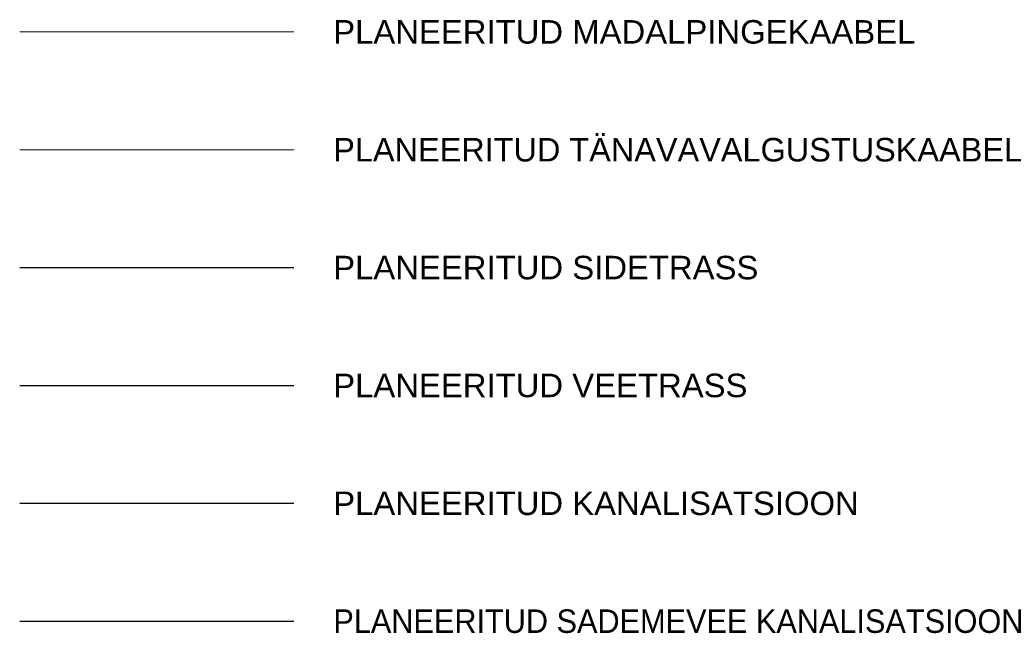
# Model space of a CAD drawing. Header units: metres. Extents: x 561538 to 562530, y 6580867 to 6581188.
# Tile 77 of 78: x 562467 to 562518, y 6580974 to 6581005. Entities that reach past the tile are written whole.
import ezdxf
from ezdxf.enums import TextEntityAlignment as Align

# ---------------------------------------------------------------- set-up
doc = ezdxf.new("R2010")
doc.units = ezdxf.units.M
doc.layers.add('-tingm', color=7, linetype='Continuous', lineweight=9)
doc.layers.add('TEE', color=7, linetype='Continuous', lineweight=0)
for name, color, linetype in [('DP_tehno_kanal', 3, 'Continuous'), ('DP_tehno_vesi', 170, 'VESI_1'), ('PL_side', 44, 'SIDE')]:
    doc.layers.add(name, color=color, linetype=linetype)
doc.layers.add('VKT_SadeProj_kinn', color=7, linetype='Continuous', true_color=0x3f7f00)
doc.styles.add('Linetypes', font='swissl.ttf')
doc.styles.get("Standard").update_dxf_attribs({"font": 'simplex.shx'})
doc.styles.add('SWISSL', font='swissl.ttf', dxfattribs={"height": 2.5})
doc.linetypes.add('Kanal21', pattern='A,3.4,-0.4,["K21",Standard,S=0.5,R=0,X=-0.1,Y=-0.25],-1.5', length=5.3)
doc.linetypes.add('MP_KBL', pattern='A,8,-2,[138,mkm.shx,S=1,R=0,X=0,Y=0],6,[138,mkm.shx,S=1,R=180,X=0,Y=0],-2', length=18)
doc.linetypes.add('SIDE', pattern='A,0.5,-0.2,["S1",Linetypes,S=0.1,R=0,X=-0.1,Y=-0.05],-0.2,0.5,-0.2', length=1.6)
doc.linetypes.add('vesi1', pattern='A,4,-1,4,-1,["V1",Standard,S=0.5,R=0,X=-0.25,Y=-0.25],-1', length=11)
doc.linetypes.add('VESI_1', pattern='A,0.5,-0.2,["V1",Linetypes,S=0.1,R=0,X=-0.1,Y=-0.05],-0.2,0.5,-0.2', length=1.6)

msp = doc.modelspace()

# ---------------------------------------------------------------- linework, layer by layer
at = {"layer": 'DP_tehno_kanal', "linetype": 'Kanal21'}
msp.add_line((562467.44, 6580980.264), (562481.44, 6580980.264), dxfattribs=at)
at = {"layer": 'DP_tehno_vesi', "linetype": 'vesi1'}
msp.add_line((562467.44, 6580986.281), (562481.44, 6580986.281), dxfattribs=at)
at = {"layer": 'PL_side', "color": 6, "ltscale": 5}
msp.add_line((562467.44, 6580992.298), (562481.44, 6580992.298), dxfattribs=at)
at = {"layer": 'TEE', "color": 1, "linetype": 'MP_KBL', "ltscale": 0.5}
for p, q in [((562467.44, 6581004.332), (562481.44, 6581004.332)), ((562467.44, 6580998.315), (562481.44, 6580998.315))]:
    msp.add_line(p, q, dxfattribs=at)
at = {"layer": 'VKT_SadeProj_kinn', "color": 76, "linetype": 'Kanal21', "true_color": 0x3f7f00}
msp.add_line((562467.44, 6580974.247), (562481.44, 6580974.247), dxfattribs=at)

# ---------------------------------------------------------------- texts
at = {"layer": '-tingm', "ltscale": 15, "style": 'SWISSL'}
for s, p in [('PLANEERITUD MADALPINGEKAABEL', (562483.44, 6581004.332)), ('PLANEERITUD TÄNAVAVALGUSTUSKAABEL', (562483.44, 6580998.315)), ('PLANEERITUD SIDETRASS', (562483.44, 6580992.298)), ('PLANEERITUD VEETRASS', (562483.44, 6580986.281)), ('PLANEERITUD KANALISATSIOON', (562483.44, 6580980.264)), ('PLANEERITUD SADEMEVEE KANALISATSIOON', (562483.44, 6580974.247))]:
    msp.add_text(s, height=1.2, rotation=0, dxfattribs=at).set_placement(p, align=Align.MIDDLE_LEFT)

doc.saveas('drawing.dxf')
